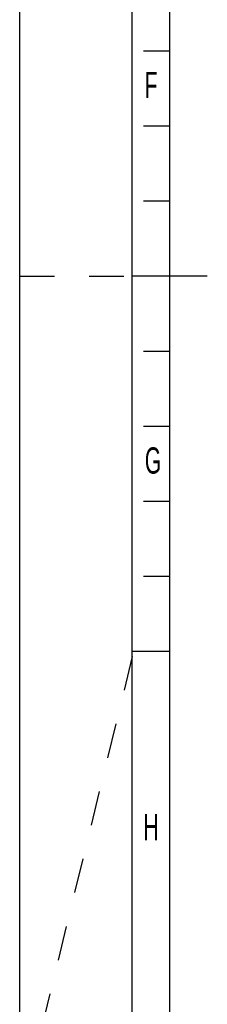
# Model space of a CAD drawing. Header units: millimetres. Extents: x 0 to 841, y 0 to 594.
# Tile 6 of 77: x 0 to 25, y 200 to 331. Entities that reach past the tile are written whole.
import ezdxf

# ---------------------------------------------------------------- set-up
doc = ezdxf.new("R2010")
doc.units = ezdxf.units.MM
doc.header["$LTSCALE"] = 46.255
doc.linetypes.add('DASHED', pattern=[0.2, 0.1, -0.1])
doc.layers.get('0').update_dxf_attribs({"linetype": 'CONTINUOUS'})
doc.styles.add('TEXTSTYLE_2', font='txt', dxfattribs={"width": 0.6})

msp = doc.modelspace()

# ---------------------------------------------------------------- linework, layer by layer
at = {"color": 7, "linetype": 'CONTINUOUS'}
for p, q in [((0, 0), (0, 594)), ((20, 10), (20, 584)), ((20, 327), (16.5, 327)), ((20, 317), (16.5, 317)), ((20, 307), (16.5, 307)), ((25, 297), (15, 297)), ((20, 287), (16.5, 287)), ((20, 277), (16.5, 277)), ((20, 267), (16.5, 267)), ((20, 257), (16.5, 257)), ((20, 247), (15, 247))]:
    msp.add_line(p, q, dxfattribs=at)
at = {"color": 2, "linetype": 'CONTINUOUS'}
msp.add_line((15, 5), (15, 589), dxfattribs=at)
at = {"color": 7, "linetype": 'DASHED'}
for p, q in [((0, 297), (15, 297)), ((15, 246.35), (0, 185))]:
    msp.add_line(p, q, dxfattribs=at)

# ---------------------------------------------------------------- texts
at = {"color": 5, "linetype": 'CONTINUOUS', "char_height": 3.5, "width": 2.1, "attachment_point": 1, "line_spacing_factor": 0.9, "style": 'TEXTSTYLE_2'}
for s, insert in [('F', (16.6292, 324.2279)), ('G', (16.6734, 274.212)), ('H', (16.4809, 225.3677))]:
    msp.add_mtext(s, dxfattribs=dict(at, insert=insert))

doc.saveas('drawing.dxf')
